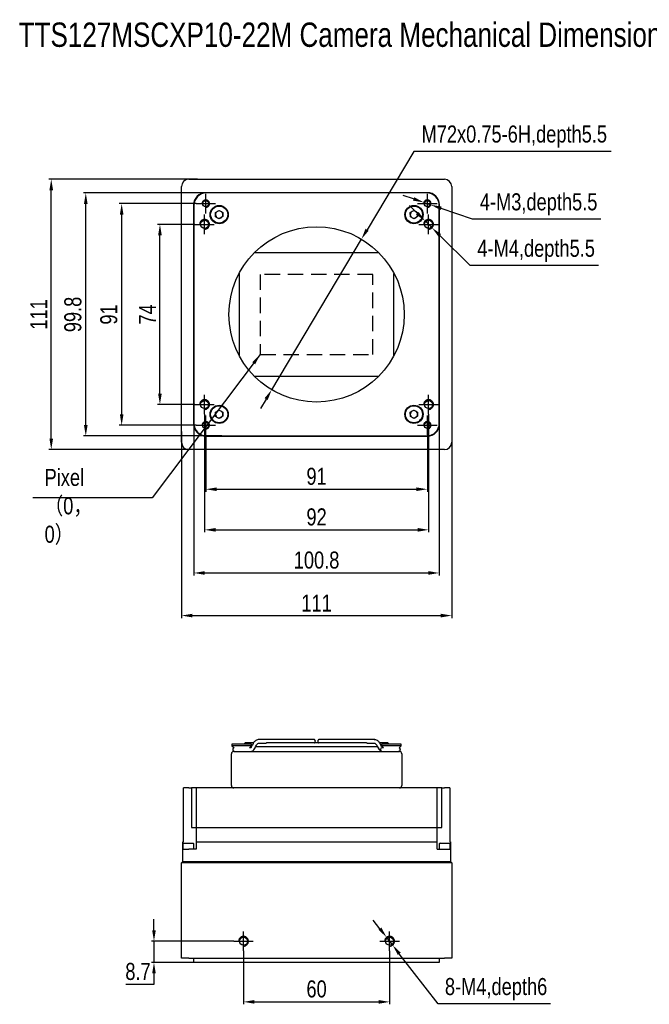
# Model space of a CAD drawing. Header units: millimetres. Extents: x 0 to 13214, y 0 to 1151.
# Tile 1 of 7: x 12632 to 12890, y 746 to 1151. Entities that reach past the tile are written whole.
import ezdxf

# ---------------------------------------------------------------- set-up
doc = ezdxf.new("R2010")
doc.units = ezdxf.units.MM
doc.header["$LTSCALE"] = 5
for name, pattern in [('CENTER', [50.8, 31.75, -6.35, 6.35, -6.35]), ('CENTER2', [28.575, 19.05, -3.175, 3.175, -3.175]), ('HIDDEN', [1.905, 1.27, -0.635])]:
    doc.linetypes.add(name, pattern=pattern)
for name, color, linetype, lineweight in [('粗实线-AW', 7, 'Continuous', 50), ('细实线', 3, 'Continuous', 25), ('细点画线', 1, 'CENTER2', 25)]:
    doc.layers.add(name, color=color, linetype=linetype, lineweight=lineweight)
doc.styles.add('iTek', font='txt', dxfattribs={"width": 0.8, "height": 7})
doc.dimstyles.new('iTek', dxfattribs={"dimscale": 0, "dimtxt": 7, "dimasz": 4.5, "dimexe": 1, "dimexo": 0, "dimgap": 1.5, "dimtad": 1, "dimtoh": 1, "dimdsep": 46, "dimtxsty": 'iTek', "dimcen": 4, "dimclrd": 256, "dimclre": 256, "dimclrt": 256, "dimazin": 2, "dimtfac": 1, "dimtmove": 0, "dimatfit": 3, "dimfxl": 1, "dimlwd": -1, "dimlwe": -1, "dimarcsym": 0})

# ---------------------------------------------------------------- blocks, each defined once
blk = doc.blocks.new('*D715')
at = {"layer": 'Defpoints', "color": 0}
for p in [(12708.23, 980.26), (12799.23, 980.26), (12799.23, 957.99)]:
    blk.add_point(p, dxfattribs=at)
at = {"layer": '细实线'}
for p, q in [((12708.23, 980.26), (12708.23, 956.99)), ((12799.23, 980.26), (12799.23, 956.99)), ((12712.73, 957.99), (12794.73, 957.99))]:
    blk.add_line(p, q, dxfattribs=at)
for points in [[(12712.73, 958.74), (12712.73, 957.24), (12708.23, 957.99)], [(12794.73, 958.74), (12794.73, 957.24), (12799.23, 957.99)]]:
    blk.add_solid(points, dxfattribs=at)
at = {"layer": '细实线', "insert": (12753.73, 963.26), "char_height": 7, "attachment_point": 5, "style": 'iTek'}
blk.add_mtext('91', dxfattribs=at)
blk = doc.blocks.new('*D716')
at = {"layer": 'Defpoints', "color": 0}
for p in [(12707.73, 988.76), (12799.73, 988.76), (12799.73, 941.32)]:
    blk.add_point(p, dxfattribs=at)
at = {"layer": '细实线'}
for p, q in [((12707.73, 988.76), (12707.73, 940.32)), ((12799.73, 988.76), (12799.73, 940.32)), ((12712.23, 941.32), (12795.23, 941.32))]:
    blk.add_line(p, q, dxfattribs=at)
for points in [[(12712.23, 942.07), (12712.23, 940.57), (12707.73, 941.32)], [(12795.23, 942.07), (12795.23, 940.57), (12799.73, 941.32)]]:
    blk.add_solid(points, dxfattribs=at)
at = {"layer": '细实线', "insert": (12753.73, 946.59), "char_height": 7, "attachment_point": 5, "style": 'iTek'}
blk.add_mtext('92', dxfattribs=at)
blk = doc.blocks.new('*D717')
at = {"layer": 'Defpoints', "color": 0}
for p in [(12703.33, 985.63), (12804.13, 985.63), (12804.13, 923.61)]:
    blk.add_point(p, dxfattribs=at)
at = {"layer": '细实线'}
for p, q in [((12703.33, 985.63), (12703.33, 922.61)), ((12804.13, 985.63), (12804.13, 922.61)), ((12707.83, 923.61), (12799.63, 923.61))]:
    blk.add_line(p, q, dxfattribs=at)
for points in [[(12707.83, 924.36), (12707.83, 922.86), (12703.33, 923.61)], [(12799.63, 924.36), (12799.63, 922.86), (12804.13, 923.61)]]:
    blk.add_solid(points, dxfattribs=at)
at = {"layer": '细实线', "insert": (12753.73, 928.86), "char_height": 7, "attachment_point": 5, "style": 'iTek'}
blk.add_mtext('100.8', dxfattribs=at)
blk = doc.blocks.new('*D718')
at = {"layer": 'Defpoints', "color": 0}
for p in [(12698.23, 981.7), (12809.23, 981.7), (12809.23, 906.11)]:
    blk.add_point(p, dxfattribs=at)
at = {"layer": '细实线'}
for p, q in [((12698.23, 981.7), (12698.23, 905.11)), ((12809.23, 981.7), (12809.23, 905.11)), ((12702.73, 906.11), (12804.73, 906.11))]:
    blk.add_line(p, q, dxfattribs=at)
for points in [[(12702.73, 906.86), (12702.73, 905.36), (12698.23, 906.11)], [(12804.73, 906.86), (12804.73, 905.36), (12809.23, 906.11)]]:
    blk.add_solid(points, dxfattribs=at)
at = {"layer": '细实线', "insert": (12753.73, 911.22), "char_height": 7, "attachment_point": 5, "style": 'iTek'}
blk.add_mtext('111', dxfattribs=at)
blk = doc.blocks.new('*D719')
at = {"layer": 'Defpoints', "color": 0}
for p in [(12689.39, 1066.76), (12703.73, 1066.76), (12703.73, 992.76)]:
    blk.add_point(p, dxfattribs=at)
at = {"layer": '细实线'}
for p, q in [((12703.73, 1066.76), (12688.39, 1066.76)), ((12689.39, 997.26), (12689.39, 1062.26)), ((12703.73, 992.76), (12688.39, 992.76))]:
    blk.add_line(p, q, dxfattribs=at)
for points in [[(12688.64, 1062.26), (12690.14, 1062.26), (12689.39, 1066.76)], [(12688.64, 997.26), (12690.14, 997.26), (12689.39, 992.76)]]:
    blk.add_solid(points, dxfattribs=at)
at = {"layer": '细实线', "insert": (12684.27, 1029.76), "char_height": 7, "attachment_point": 5, "rotation": 90, "style": 'iTek'}
blk.add_mtext('74', dxfattribs=at)
blk = doc.blocks.new('*D720')
at = {"layer": 'Defpoints', "color": 0}
for p in [(12673.68, 1075.26), (12704.23, 1075.26), (12704.23, 984.26)]:
    blk.add_point(p, dxfattribs=at)
at = {"layer": '细实线'}
for p, q in [((12704.23, 1075.26), (12672.68, 1075.26)), ((12673.68, 988.76), (12673.68, 1070.76)), ((12704.23, 984.26), (12672.68, 984.26))]:
    blk.add_line(p, q, dxfattribs=at)
for points in [[(12672.93, 1070.76), (12674.43, 1070.76), (12673.68, 1075.26)], [(12672.93, 988.76), (12674.43, 988.76), (12673.68, 984.26)]]:
    blk.add_solid(points, dxfattribs=at)
at = {"layer": '细实线', "insert": (12668.41, 1029.76), "char_height": 7, "attachment_point": 5, "rotation": 90, "style": 'iTek'}
blk.add_mtext('91', dxfattribs=at)
blk = doc.blocks.new('*D722')
at = {"layer": 'Defpoints', "color": 0}
for p in [(12658.93, 1079.66), (12714.79, 1079.66), (12714.79, 979.86)]:
    blk.add_point(p, dxfattribs=at)
at = {"layer": '细实线'}
for p, q in [((12714.79, 1079.66), (12657.93, 1079.66)), ((12658.93, 984.36), (12658.93, 1075.16)), ((12714.79, 979.86), (12657.93, 979.86))]:
    blk.add_line(p, q, dxfattribs=at)
for points in [[(12658.18, 1075.16), (12659.68, 1075.16), (12658.93, 1079.66)], [(12658.18, 984.36), (12659.68, 984.36), (12658.93, 979.86)]]:
    blk.add_solid(points, dxfattribs=at)
at = {"layer": '细实线', "insert": (12653.66, 1029.76), "char_height": 7, "attachment_point": 5, "rotation": 90, "style": 'iTek'}
blk.add_mtext('99.8', dxfattribs=at)
blk = doc.blocks.new('*D723')
at = {"layer": 'Defpoints', "color": 0}
for p in [(12644.75, 1085.26), (12704.81, 1085.26), (12704.81, 974.26)]:
    blk.add_point(p, dxfattribs=at)
at = {"layer": '细实线'}
for p, q in [((12704.81, 1085.26), (12643.75, 1085.26)), ((12644.75, 978.76), (12644.75, 1080.76)), ((12704.81, 974.26), (12643.75, 974.26))]:
    blk.add_line(p, q, dxfattribs=at)
for points in [[(12644, 1080.76), (12645.5, 1080.76), (12644.75, 1085.26)], [(12644, 978.76), (12645.5, 978.76), (12644.75, 974.26)]]:
    blk.add_solid(points, dxfattribs=at)
at = {"layer": '细实线', "insert": (12639.63, 1029.76), "char_height": 7, "attachment_point": 5, "rotation": 90, "style": 'iTek'}
blk.add_mtext('111', dxfattribs=at)
blk = doc.blocks.new('*D728')
at = {"layer": 'Defpoints', "color": 0, "linetype": 'CENTER'}
for p in [(12772.16, 1060.69), (12735.3, 998.84)]:
    blk.add_point(p, dxfattribs=at)
at = {"layer": '细实线'}
for p, q in [((12793.62, 1096.71), (12774.46, 1064.56)), ((12874.76, 1096.71), (12793.62, 1096.71)), ((12735.3, 998.84), (12772.16, 1060.69)), ((12733, 994.97), (12730.69, 991.11))]:
    blk.add_line(p, q, dxfattribs=at)
at = {"layer": '细实线', "linetype": 'CENTER'}
for points in [[(12773.82, 1064.94), (12775.11, 1064.17), (12772.16, 1060.69)], [(12732.35, 995.36), (12733.64, 994.59), (12735.3, 998.84)]]:
    blk.add_solid(points, dxfattribs=at)
at = {"layer": '细实线', "linetype": 'CENTER', "insert": (12834.94, 1102.8), "char_height": 7, "attachment_point": 5, "style": 'iTek'}
blk.add_mtext('M72x0.75-6H,depth5.5', dxfattribs=at)
blk = doc.blocks.new('*D729')
at = {"layer": 'Defpoints', "color": 0, "linetype": 'CENTER'}
for p in [(12798.31, 1068.17), (12801.15, 1065.36)]:
    blk.add_point(p, dxfattribs=at)
at = {"layer": '细实线'}
for p, q in [((12795.11, 1071.33), (12791.9, 1074.5)), ((12798.31, 1068.17), (12801.15, 1065.36)), ((12816.82, 1049.88), (12804.35, 1062.2)), ((12869.52, 1049.88), (12816.82, 1049.88))]:
    blk.add_line(p, q, dxfattribs=at)
at = {"layer": '细实线', "linetype": 'CENTER'}
for points in [[(12795.63, 1071.87), (12794.58, 1070.8), (12798.31, 1068.17)], [(12804.88, 1062.73), (12803.83, 1061.66), (12801.15, 1065.36)]]:
    blk.add_solid(points, dxfattribs=at)
at = {"layer": '细实线', "linetype": 'CENTER', "insert": (12843.92, 1055.88), "char_height": 7, "attachment_point": 5, "style": 'iTek'}
blk.add_mtext('4-M4,depth5.5', dxfattribs=at)
blk = doc.blocks.new('*D730')
at = {"layer": 'Defpoints', "color": 0, "linetype": 'CENTER'}
for p in [(12797.81, 1075.75), (12800.65, 1074.78)]:
    blk.add_point(p, dxfattribs=at)
at = {"layer": '细实线'}
for p, q in [((12793.55, 1077.21), (12789.3, 1078.67)), ((12797.81, 1075.75), (12800.65, 1074.78)), ((12817.83, 1068.88), (12804.9, 1073.32)), ((12870.53, 1068.88), (12817.83, 1068.88))]:
    blk.add_line(p, q, dxfattribs=at)
at = {"layer": '细实线', "linetype": 'CENTER'}
for points in [[(12793.8, 1077.92), (12793.31, 1076.5), (12797.81, 1075.75)], [(12805.15, 1074.03), (12804.66, 1072.61), (12800.65, 1074.78)]]:
    blk.add_solid(points, dxfattribs=at)
at = {"layer": '细实线', "linetype": 'CENTER', "insert": (12844.93, 1074.96), "char_height": 7, "attachment_point": 5, "style": 'iTek'}
blk.add_mtext('4-M3,depth5.5', dxfattribs=at)
blk = doc.blocks.new('*D735')
at = {"layer": 'Defpoints', "color": 0}
for p in [(12723.73, 768.39), (12783.73, 768.39), (12783.73, 747.49)]:
    blk.add_point(p, dxfattribs=at)
at = {"layer": '细实线'}
for p, q in [((12723.73, 768.39), (12723.73, 746.49)), ((12783.73, 768.39), (12783.73, 746.49)), ((12728.23, 747.49), (12779.23, 747.49))]:
    blk.add_line(p, q, dxfattribs=at)
for points in [[(12728.23, 748.24), (12728.23, 746.74), (12723.73, 747.49)], [(12779.23, 748.24), (12779.23, 746.74), (12783.73, 747.49)]]:
    blk.add_solid(points, dxfattribs=at)
at = {"layer": '细实线', "insert": (12753.73, 752.77), "char_height": 7, "attachment_point": 5, "style": 'iTek'}
blk.add_mtext('60', dxfattribs=at)
blk = doc.blocks.new('*D736')
at = {"layer": 'Defpoints', "color": 0}
for p in [(12719.73, 772.39), (12686.94, 763.69), (12703.33, 763.69)]:
    blk.add_point(p, dxfattribs=at)
at = {"layer": '细实线'}
for p, q in [((12686.94, 776.89), (12686.94, 781.39)), ((12719.73, 772.39), (12685.94, 772.39)), ((12686.94, 772.39), (12686.94, 763.69)), ((12703.33, 763.69), (12685.94, 763.69)), ((12686.94, 759.19), (12686.94, 754.69)), ((12686.94, 754.69), (12675.32, 754.69))]:
    blk.add_line(p, q, dxfattribs=at)
for points in [[(12686.19, 776.89), (12687.69, 776.89), (12686.94, 772.39)], [(12686.19, 759.19), (12687.69, 759.19), (12686.94, 763.69)]]:
    blk.add_solid(points, dxfattribs=at)
at = {"layer": '细实线', "insert": (12680.38, 759.94), "char_height": 7, "attachment_point": 5, "style": 'iTek'}
blk.add_mtext('8.7', dxfattribs=at)
blk = doc.blocks.new('*D738')
at = {"layer": 'Defpoints', "color": 0, "linetype": 'CENTER'}
for p in [(12782.51, 773.97), (12784.95, 770.81)]:
    blk.add_point(p, dxfattribs=at)
at = {"layer": '细实线'}
for p, q in [((12779.76, 777.53), (12777.01, 781.09)), ((12782.51, 773.97), (12784.95, 770.81)), ((12803.61, 746.64), (12787.7, 767.24)), ((12849.82, 746.64), (12803.61, 746.64))]:
    blk.add_line(p, q, dxfattribs=at)
at = {"layer": '细实线', "linetype": 'CENTER'}
for points in [[(12780.35, 777.99), (12779.16, 777.07), (12782.51, 773.97)], [(12788.3, 767.7), (12787.11, 766.79), (12784.95, 770.81)]]:
    blk.add_solid(points, dxfattribs=at)
at = {"layer": '细实线', "linetype": 'CENTER', "insert": (12827.47, 752.73), "char_height": 7, "attachment_point": 5, "style": 'iTek'}
blk.add_mtext('8-M4,depth6', dxfattribs=at)

msp = doc.modelspace()

# ---------------------------------------------------------------- linework, layer by layer
at = {"layer": '粗实线-AW', "lineweight": 30}
for p, q in [((12701.229, 1085.265), (12806.229, 1085.265)), ((12698.229, 977.265), (12698.229, 1082.265)), ((12799.229, 1079.765), (12708.229, 1079.765)), ((12798.929, 1079.665), (12708.529, 1079.665)), ((12809.229, 1082.265), (12809.229, 977.265)), ((12703.229, 1074.765), (12703.229, 984.765)), ((12703.329, 1074.465), (12703.329, 985.065)), ((12712.209, 1071.595), (12713.688, 1072.496)), ((12712.25, 1069.863), (12712.209, 1071.595)), ((12713.688, 1072.496), (12715.208, 1071.666)), ((12715.208, 1071.666), (12715.249, 1069.935)), ((12792.209, 1071.595), (12793.688, 1072.496)), ((12792.25, 1069.863), (12792.209, 1071.595)), ((12793.688, 1072.496), (12795.208, 1071.666)), ((12795.208, 1071.666), (12795.249, 1069.935)), ((12804.129, 985.065), (12804.129, 1074.465)), ((12804.229, 984.765), (12804.229, 1074.765)), ((12713.77, 1069.033), (12712.25, 1069.863)), ((12715.249, 1069.935), (12713.77, 1069.033)), ((12793.77, 1069.033), (12792.25, 1069.863)), ((12795.249, 1069.935), (12793.77, 1069.033)), ((12779.34, 1055.065), (12728.118, 1055.065)), ((12721.929, 1046.64), (12721.929, 1012.89)), ((12785.529, 1012.89), (12785.529, 1046.64)), ((12728.118, 1004.465), (12779.34, 1004.465)), ((12712.209, 989.595), (12713.688, 990.496)), ((12712.25, 987.863), (12712.209, 989.595)), ((12713.77, 987.033), (12712.25, 987.863)), ((12713.688, 990.496), (12715.208, 989.666)), ((12715.249, 987.935), (12713.77, 987.033)), ((12715.208, 989.666), (12715.249, 987.935)), ((12792.209, 989.595), (12793.688, 990.496)), ((12792.25, 987.863), (12792.209, 989.595)), ((12793.77, 987.033), (12792.25, 987.863)), ((12793.688, 990.496), (12795.208, 989.666)), ((12795.249, 987.935), (12793.77, 987.033)), ((12795.208, 989.666), (12795.249, 987.935)), ((12708.229, 979.765), (12799.229, 979.765)), ((12708.529, 979.865), (12798.929, 979.865)), ((12806.229, 974.265), (12701.229, 974.265)), ((12718.959, 853.358), (12718.959, 852.678)), ((12725.618, 853.358), (12718.959, 853.358)), ((12727.824, 853.858), (12724.729, 853.858)), ((12726.999, 853.358), (12725.618, 853.358)), ((12726.999, 852.678), (12726.999, 853.358)), ((12727.674, 853.546), (12727.345, 852.875)), ((12751.608, 855.258), (12730.091, 855.258)), ((12730.091, 853.758), (12732.958, 853.758)), ((12773.976, 853.858), (12733.483, 853.858)), ((12777.367, 855.258), (12755.85, 855.258)), ((12774.5, 853.758), (12777.367, 853.758)), ((12777.264, 853.772), (12777.367, 853.758)), ((12777.678, 855.232), (12777.268, 855.245)), ((12777.367, 855.258), (12777.269, 855.245)), ((12780.113, 852.875), (12779.784, 853.546)), ((12780.459, 853.358), (12780.459, 852.678)), ((12787.118, 853.358), (12780.459, 853.358)), ((12788.499, 853.358), (12787.118, 853.358)), ((12788.499, 852.678), (12788.499, 853.358)), ((12718.729, 836.358), (12718.729, 849.358)), ((12718.959, 852.678), (12719.828, 851.809)), ((12725.618, 852.678), (12718.959, 852.678)), ((12719.729, 850.358), (12721.729, 850.358)), ((12721.729, 850.358), (12785.729, 850.358)), ((12726.999, 852.678), (12725.618, 852.678)), ((12726.179, 851.857), (12726.999, 852.678)), ((12726.863, 851.858), (12726.179, 851.858)), ((12726.679, 852.358), (12727.025, 852.358)), ((12728.564, 851.98), (12728.68, 852.195)), ((12728.692, 852.215), (12728.68, 852.195)), ((12728.692, 852.215), (12729.021, 852.886)), ((12728.762, 852.358), (12774.235, 852.358)), ((12774.235, 852.358), (12778.696, 852.358)), ((12778.437, 852.886), (12778.766, 852.215)), ((12778.754, 852.257), (12779.157, 851.602)), ((12778.766, 852.215), (12778.778, 852.195)), ((12780.12, 852.856), (12780.113, 852.875)), ((12780.328, 852.538), (12780.125, 852.833)), ((12780.432, 852.438), (12780.328, 852.538)), ((12780.459, 852.678), (12781.28, 851.857)), ((12787.118, 852.678), (12780.459, 852.678)), ((12780.495, 852.358), (12780.779, 852.358)), ((12781.279, 851.858), (12780.661, 851.858)), ((12785.729, 850.358), (12787.729, 850.358)), ((12788.499, 852.678), (12787.118, 852.678)), ((12787.63, 851.809), (12788.499, 852.678)), ((12788.729, 849.358), (12788.729, 836.358)), ((12699.029, 813.158), (12699.029, 835.358)), ((12701.229, 835.358), (12699.029, 835.358)), ((12701.229, 835.358), (12702.306, 835.358)), ((12702.306, 835.358), (12702.306, 819.158)), ((12704.229, 835.358), (12702.306, 835.358)), ((12803.229, 835.358), (12704.229, 835.358)), ((12704.229, 835.358), (12704.229, 819.158)), ((12803.229, 819.158), (12803.229, 835.358)), ((12805.152, 835.358), (12803.229, 835.358)), ((12805.152, 819.158), (12805.152, 835.358)), ((12805.152, 835.358), (12806.229, 835.358)), ((12808.429, 835.358), (12806.229, 835.358)), ((12808.429, 835.358), (12808.429, 813.158)), ((12702.306, 819.158), (12704.229, 819.158)), ((12704.229, 819.158), (12803.229, 819.158)), ((12704.229, 819.158), (12704.229, 813.158)), ((12803.229, 813.158), (12803.229, 819.158)), ((12803.229, 819.158), (12805.152, 819.158)), ((12699.029, 813.158), (12698.729, 813.158)), ((12698.729, 810.158), (12698.729, 813.158)), ((12699.142, 812.658), (12703.017, 812.658)), ((12704.229, 813.158), (12704.229, 810.158)), ((12704.229, 813.158), (12803.229, 813.158)), ((12803.229, 810.158), (12803.229, 813.158)), ((12804.442, 812.658), (12806.379, 812.658)), ((12806.379, 812.658), (12808.317, 812.658)), ((12808.729, 813.158), (12808.429, 813.158)), ((12808.729, 813.158), (12808.729, 810.158)), ((12698.729, 805.108), (12698.729, 810.158)), ((12698.729, 810.158), (12701.229, 810.158)), ((12698.829, 812.345), (12698.829, 810.158)), ((12704.229, 810.158), (12701.229, 810.158)), ((12703.329, 810.158), (12703.329, 812.345)), ((12803.229, 810.158), (12806.229, 810.158)), ((12804.129, 812.345), (12804.129, 810.158)), ((12806.229, 810.158), (12808.729, 810.158)), ((12808.629, 810.158), (12808.629, 812.345)), ((12808.729, 810.158), (12808.729, 805.108)), ((12698.729, 805.108), (12698.229, 804.608)), ((12701.229, 804.608), (12698.229, 804.608)), ((12698.229, 765.388), (12698.229, 804.608)), ((12698.729, 805.108), (12701.229, 805.108)), ((12701.229, 805.108), (12806.229, 805.108)), ((12806.229, 804.608), (12701.229, 804.608)), ((12806.229, 805.108), (12808.729, 805.108)), ((12809.229, 804.608), (12806.229, 804.608)), ((12809.229, 804.608), (12808.729, 805.108)), ((12809.229, 804.608), (12809.229, 765.388)), ((12701.229, 765.388), (12698.229, 765.388)), ((12701.229, 765.388), (12806.229, 765.388)), ((12703.329, 763.688), (12703.329, 765.388)), ((12804.129, 765.388), (12804.129, 763.688)), ((12809.229, 765.388), (12806.229, 765.388)), ((12708.529, 763.688), (12703.329, 763.688)), ((12798.929, 763.688), (12708.529, 763.688)), ((12804.129, 763.688), (12798.929, 763.688))]:
    msp.add_line(p, q, dxfattribs=at)
at = {"layer": '粗实线-AW', "lineweight": 30, "flags": 128}
for points in [[(12730.091, 855.258), (12729.772, 855.231), (12729.717, 855.22)], [(12777.367, 855.258), (12777.686, 855.231), (12777.869, 855.19)], [(12777.621, 855.241), (12777.686, 855.231), (12777.741, 855.22)]]:
    msp.add_lwpolyline(points, dxfattribs=at)
at = {"layer": '粗实线-AW', "lineweight": 30}
for centre, radius in [((12708.229, 1075.265), 1.25), ((12799.229, 1075.265), 1.25), ((12713.729, 1070.765), 3.75), ((12713.729, 1070.765), 3.5), ((12793.729, 1070.765), 3.75), ((12793.729, 1070.765), 3.5), ((12707.729, 1066.765), 1.65), ((12799.729, 1066.765), 1.65), ((12753.729, 1029.765), 36), ((12707.729, 992.765), 1.65), ((12713.729, 988.765), 3.75), ((12713.729, 988.765), 3.5), ((12793.729, 988.765), 3.75), ((12793.729, 988.765), 3.5), ((12799.729, 992.765), 1.65), ((12708.229, 984.265), 1.25), ((12799.229, 984.265), 1.25), ((12723.729, 772.388), 1.65), ((12783.729, 772.388), 1.65)]:
    msp.add_circle(centre, radius, dxfattribs=at)
for centre, radius, start, end in [((12701.229, 1082.265), 3, 90, 180), ((12806.229, 1082.265), 3, 0, 90), ((12708.229, 1074.765), 5, 90, 180), ((12708.529, 1074.465), 5.2, 90, 180), ((12798.929, 1074.465), 5.2, 0, 90), ((12799.229, 1074.765), 5, 0, 90), ((12713.729, 1070.765), 1.5, 121.36913, 181.36913), ((12713.729, 1070.765), 1.5, 61.36913, 121.36913), ((12713.729, 1070.765), 1.5, 1.36913, 61.36913), ((12793.729, 1070.765), 1.5, 121.36913, 181.36913), ((12793.729, 1070.765), 1.5, 61.36913, 121.36913), ((12793.729, 1070.765), 1.5, 1.36913, 61.36913), ((12713.729, 1070.765), 1.5, 181.36913, 241.36913), ((12713.729, 1070.765), 1.5, 241.36913, 301.36913), ((12713.729, 1070.765), 1.5, 301.36913, 1.36913), ((12793.729, 1070.765), 1.5, 181.36913, 241.36913), ((12793.729, 1070.765), 1.5, 241.36913, 301.36913), ((12793.729, 1070.765), 1.5, 301.36913, 1.36913), ((12713.729, 988.765), 1.5, 121.36913, 181.36913), ((12713.729, 988.765), 1.5, 181.36913, 241.36913), ((12713.729, 988.765), 1.5, 61.36913, 121.36913), ((12713.729, 988.765), 1.5, 241.36913, 301.36913), ((12713.729, 988.765), 1.5, 1.36913, 61.36913), ((12713.729, 988.765), 1.5, 301.36913, 1.36913), ((12793.729, 988.765), 1.5, 121.36913, 181.36913), ((12793.729, 988.765), 1.5, 181.36913, 241.36913), ((12793.729, 988.765), 1.5, 61.36913, 121.36913), ((12793.729, 988.765), 1.5, 241.36913, 301.36913), ((12793.729, 988.765), 1.5, 1.36913, 61.36913), ((12793.729, 988.765), 1.5, 301.36913, 1.36913), ((12708.229, 984.765), 5, 180, 270), ((12708.529, 985.065), 5.2, 180, 270), ((12798.929, 985.065), 5.2, 270, 0), ((12799.229, 984.765), 5, 270, 0), ((12701.229, 977.265), 3, 180, 270), ((12806.229, 977.265), 3, 270, 0), ((12719.729, 849.358), 1, 90, 180), ((12781.601, 853.58), 3.144, 206.12868, 238.68766), ((12780.674, 851.12), 0.738, 91.01066, 180.97527), ((12780.674, 851.095), 0.738, 179.02444, 268.98963), ((12787.729, 849.358), 1, 0, 90), ((12719.729, 836.358), 1, 180, 270), ((12787.729, 836.358), 1, 270, 0), ((12699.142, 812.345), 0.312, 90, 180), ((12703.017, 812.345), 0.312, 0, 90), ((12804.442, 812.345), 0.313, 90, 180), ((12808.317, 812.345), 0.312, 0, 90)]:
    msp.add_arc(centre, radius, start, end, dxfattribs=at)
for points, knots in [([(12724.729, 853.858), (12724.63, 853.846), (12724.423, 853.821), (12724.157, 853.635), (12724.07, 853.447), (12724.029, 853.358)], [0, 0, 0, 0, 0.3252494, 0.6810939, 1, 1, 1, 1]), ([(12729.78, 855.232), (12729.538, 855.174), (12729.067, 855.063), (12728.466, 854.64), (12727.996, 854.131), (12727.777, 853.733), (12727.674, 853.547)], [0, 0, 0, 0, 0.2818732, 0.5468748, 0.7874068, 1, 1, 1, 1]), ([(12729.021, 852.886), (12729.163, 853.114), (12729.39, 853.48), (12729.817, 853.741), (12730.063, 853.761), (12730.19, 853.771)], [0, 0, 0, 0, 0.4439349, 0.7124736, 1, 1, 1, 1]), ([(12733.534, 853.852), (12733.517, 853.855), (12733.476, 853.861), (12733.38, 853.848), (12733.263, 853.819), (12733.142, 853.785), (12733.037, 853.762), (12732.983, 853.759), (12732.958, 853.758)], [0, 0, 0, 0, 0.12747, 0.3118389, 0.4976212, 0.6795803, 0.8585604, 1, 1, 1, 1]), ([(12752.486, 855.258), (12752.474, 855.258), (12752.45, 855.258), (12752.259, 855.258), (12751.983, 855.258), (12751.73, 855.258), (12751.608, 855.258)], [0, 0, 0, 0, 0.2627184, 0.5199775, 0.7669679, 1, 1, 1, 1]), ([(12753.236, 854.508), (12753.226, 854.604), (12753.21, 854.751), (12753.114, 854.927), (12753.016, 855.046), (12752.896, 855.142), (12752.722, 855.233), (12752.579, 855.248), (12752.486, 855.258)], [0, 0, 0, 0, 0.2433507, 0.3733839, 0.5054033, 0.6366339, 0.7643943, 1, 1, 1, 1]), ([(12752.855, 853.858), (12752.867, 853.864), (12752.926, 853.893), (12753.016, 853.971), (12753.115, 854.089), (12753.21, 854.265), (12753.226, 854.412), (12753.236, 854.508)], [0, 0, 0, 0, 0.0531109, 0.248294, 0.4446504, 0.6380526, 1, 1, 1, 1]), ([(12754.972, 855.258), (12754.879, 855.248), (12754.736, 855.233), (12754.562, 855.142), (12754.442, 855.046), (12754.344, 854.927), (12754.248, 854.751), (12754.232, 854.604), (12754.222, 854.508)], [0, 0, 0, 0, 0.2356057, 0.3633661, 0.4945967, 0.6266161, 0.7566493, 1, 1, 1, 1]), ([(12754.222, 854.508), (12754.232, 854.412), (12754.248, 854.265), (12754.344, 854.089), (12754.443, 853.971), (12754.532, 853.893), (12754.591, 853.864), (12754.604, 853.858)], [0, 0, 0, 0, 0.3619474, 0.5553496, 0.751706, 0.9468891, 1, 1, 1, 1]), ([(12755.85, 855.258), (12755.728, 855.258), (12755.475, 855.258), (12755.2, 855.258), (12755.008, 855.258), (12754.984, 855.258), (12754.972, 855.258)], [0, 0, 0, 0, 0.2330321, 0.4800225, 0.7372816, 1, 1, 1, 1]), ([(12774.5, 853.758), (12774.468, 853.76), (12774.405, 853.764), (12774.288, 853.793), (12774.168, 853.826), (12774.056, 853.852), (12773.971, 853.862), (12773.938, 853.854), (12773.928, 853.852)], [0, 0, 0, 0, 0.1834208, 0.3669205, 0.5481271, 0.728312, 0.9120749, 1, 1, 1, 1]), ([(12777.268, 853.771), (12777.396, 853.761), (12777.642, 853.741), (12778.068, 853.48), (12778.296, 853.114), (12778.437, 852.886)], [0, 0, 0, 0, 0.287526, 0.556065, 1, 1, 1, 1]), ([(12779.784, 853.547), (12779.681, 853.733), (12779.462, 854.131), (12778.993, 854.64), (12778.392, 855.063), (12777.921, 855.174), (12777.678, 855.232)], [0, 0, 0, 0, 0.2125933, 0.4531251, 0.7181271, 1, 1, 1, 1]), ([(12783.429, 853.358), (12783.388, 853.447), (12783.3, 853.636), (12783.041, 853.82), (12782.007, 853.945), (12782.978, 853.821), (12782.33, 853.868), (12782.003, 853.855), (12781.376, 853.859), (12780.619, 853.858), (12779.995, 853.858), (12779.654, 853.858), (12779.648, 853.858)], [0, 0, 0, 0, 0.0202252, 0.0427932, 0.0634208, 0.2190279, 0.3746349, 0.530242, 0.685849, 0.841456, 0.9970631, 1, 1, 1, 1]), ([(12719.828, 851.809), (12719.813, 851.806), (12719.69, 851.784), (12719.502, 851.62), (12719.331, 851.345), (12719.328, 851.134), (12719.326, 851.033)], [0, 0, 0, 0, 0.0484491, 0.3749921, 0.7015336, 1, 1, 1, 1]), ([(12719.326, 851.183), (12719.328, 851.082), (12719.331, 850.872), (12719.5, 850.59), (12719.764, 850.394), (12719.973, 850.37), (12720.072, 850.358)], [0, 0, 0, 0, 0.2387693, 0.5000007, 0.7612292, 1, 1, 1, 1]), ([(12726.944, 852.358), (12726.908, 852.321), (12726.774, 852.185), (12726.553, 852.054), (12726.357, 851.996), (12726.301, 851.979)], [0, 0, 0, 0, 0.2074611, 0.7707359, 1, 1, 1, 1]), ([(12727.345, 852.874), (12727.237, 852.666), (12727.032, 852.271), (12726.799, 851.946), (12726.776, 851.891), (12726.766, 851.867)], [0, 0, 0, 0, 0.3783799, 0.7180589, 1, 1, 1, 1]), ([(12726.875, 850.358), (12727.01, 850.378), (12727.315, 850.424), (12727.742, 850.753), (12728.221, 851.326), (12728.53, 851.909), (12728.693, 852.215)], [0, 0, 0, 0, 0.1843328, 0.4181043, 0.6950471, 1, 1, 1, 1]), ([(12778.766, 852.215), (12778.91, 851.941), (12779.194, 851.4), (12779.652, 850.818), (12780.106, 850.438), (12780.431, 850.383), (12780.583, 850.358)], [0, 0, 0, 0, 0.2733934, 0.5377372, 0.7823964, 1, 1, 1, 1]), ([(12781.158, 851.979), (12781.101, 851.996), (12780.905, 852.054), (12780.653, 852.208), (12780.494, 852.373), (12780.432, 852.438)], [0, 0, 0, 0, 0.1986561, 0.6867251, 1, 1, 1, 1]), ([(12787.386, 850.358), (12787.486, 850.37), (12787.695, 850.394), (12787.959, 850.59), (12788.127, 850.872), (12788.131, 851.082), (12788.132, 851.183)], [0, 0, 0, 0, 0.23877149, 0.50000041, 0.76123069, 1, 1, 1, 1]), ([(12788.132, 851.033), (12788.131, 851.134), (12788.127, 851.345), (12787.957, 851.62), (12787.769, 851.784), (12787.646, 851.806), (12787.63, 851.809)], [0, 0, 0, 0, 0.2984668, 0.625007, 0.9515509, 1, 1, 1, 1])]:
    msp.add_open_spline(points, degree=3, knots=knots, dxfattribs=at)
at = {"layer": '细实线', "linetype": 'HIDDEN'}
for p, q in [((12776.844, 1046.2), (12730.614, 1046.2)), ((12730.614, 1046.2), (12730.614, 1013.33)), ((12776.844, 1013.33), (12776.844, 1046.2)), ((12730.614, 1013.33), (12776.844, 1013.33))]:
    msp.add_line(p, q, dxfattribs=at)
at = {"layer": '细实线', "color": 3, "linetype": 'CENTER'}
for centre in [(12708.229, 1075.265), (12799.229, 1075.265), (12708.229, 984.265), (12799.229, 984.265)]:
    msp.add_arc(centre, 1.5, 270, 180, dxfattribs=at)
at = {"layer": '细实线', "linetype": 'CENTER'}
for centre in [(12707.729, 1066.765), (12799.729, 1066.765), (12707.729, 992.765), (12799.729, 992.765), (12723.729, 772.388), (12783.729, 772.388)]:
    msp.add_arc(centre, 2, 270, 180, dxfattribs=at)
at = {"layer": '细点画线', "linetype": 'CENTER', "ltscale": 0.1}
for p, q in [((12708.229, 1071.265), (12708.229, 1079.265)), ((12799.229, 1071.265), (12799.229, 1079.265)), ((12704.229, 1075.265), (12712.229, 1075.265)), ((12795.229, 1075.265), (12803.229, 1075.265)), ((12707.729, 1062.765), (12707.729, 1070.765)), ((12799.729, 1062.765), (12799.729, 1070.765)), ((12703.729, 1066.765), (12711.729, 1066.765)), ((12795.729, 1066.765), (12803.729, 1066.765)), ((12707.729, 988.765), (12707.729, 996.765)), ((12799.729, 988.765), (12799.729, 996.765)), ((12703.729, 992.765), (12711.729, 992.765)), ((12795.729, 992.765), (12803.729, 992.765)), ((12708.229, 980.265), (12708.229, 988.265)), ((12799.229, 980.265), (12799.229, 988.265)), ((12704.229, 984.265), (12712.229, 984.265)), ((12795.229, 984.265), (12803.229, 984.265)), ((12723.729, 768.388), (12723.729, 776.388)), ((12783.729, 768.388), (12783.729, 776.388)), ((12719.729, 772.388), (12727.729, 772.388)), ((12779.729, 772.388), (12787.729, 772.388))]:
    msp.add_line(p, q, dxfattribs=at)

# ---------------------------------------------------------------- texts
at = {"layer": '细实线', "color": 1, "linetype": 'CENTER', "lineweight": 30, "attachment_point": 1, "style": 'iTek'}
for s, insert, char_height, width in [('{\\C0;TTS127MSCXP10-22M Camera Mechanical Dimensions(in mm)}', (12631.364, 1149.637), 10, 387.27601), ('Pixel{\\fSimSun|b0|i0|c134|p2;（}0{\\fSimSun|b0|i0|c134|p2;，}0{\\fSimSun|b0|i0|c134|p2;）}', (12642.02, 966.35), 7, 15.87985)]:
    msp.add_mtext(s, dxfattribs=dict(at, insert=insert, char_height=char_height, width=width))

# ---------------------------------------------------------------- dimensions: what is measured, and where the dimension line sits
at = {"layer": '细实线', "color": 3, "linetype": 'CENTER'}
for p1, p2, text, picture, middle in [((12735.301, 998.839), (12772.157, 1060.69), 'M72x0.75-6H,depth5.5', '*D728', (12834.94, 1096.71)), ((12798.307, 1068.171), (12801.152, 1065.359), '4-M4,depth5.5', '*D729', (12843.918, 1049.88)), ((12782.507, 773.971), (12784.952, 770.805), '8-M4,depth6', '*D738', (12827.469, 746.642))]:
    dim = msp.add_diameter_dim_2p(p1=p1, p2=p2, text=text, dimstyle='iTek', override={"dimscale": 1}, dxfattribs=at)
    dim.commit()
    dim.dimension.update_dxf_attribs({"geometry": picture, "text_midpoint": middle, "dimtype": 163})
at = {"layer": '细实线'}
for base, p1, p2, picture, middle in [((12644.746, 1085.265), (12704.806, 974.265), (12704.806, 1085.265), '*D723', (12639.63, 1029.765)), ((12658.927, 1079.665), (12714.788, 979.865), (12714.788, 1079.665), '*D722', (12653.662, 1029.765)), ((12673.676, 1075.265), (12704.229, 984.265), (12704.229, 1075.265), '*D720', (12668.41, 1029.765)), ((12689.385, 1066.765), (12703.729, 992.765), (12703.729, 1066.765), '*D719', (12684.269, 1029.765)), ((12686.941, 763.688), (12719.729, 772.388), (12703.329, 763.688), '*D736', (12680.382, 759.939))]:
    dim = msp.add_linear_dim(base=base, p1=p1, p2=p2, angle=90, dimstyle='iTek', override={"dimscale": 1}, dxfattribs=at)
    dim.commit()
    dim.dimension.update_dxf_attribs({"geometry": picture, "text_midpoint": middle})
at = {"layer": '细实线', "color": 3, "linetype": 'CENTER'}
dim = msp.add_diameter_dim_2p(p1=(12797.81, 1075.752), p2=(12800.648, 1074.778), text='4-M3,depth5.5', dimstyle='iTek', override={"dimscale": 1}, dxfattribs=at)
dim.commit()
dim.dimension.update_dxf_attribs({"geometry": '*D730', "text_midpoint": (12844.932, 1074.965)})
at = {"layer": '细实线'}
for base, p1, p2, picture, middle in [((12799.729, 941.324), (12707.729, 988.765), (12799.729, 988.765), '*D716', (12753.729, 946.589)), ((12804.129, 923.608), (12703.329, 985.635), (12804.129, 985.635), '*D717', (12753.729, 928.864)), ((12809.229, 906.109), (12698.229, 981.7), (12809.229, 981.7), '*D718', (12753.729, 911.225)), ((12799.229, 957.989), (12708.229, 980.265), (12799.229, 980.265), '*D715', (12753.729, 963.255)), ((12783.729, 747.49), (12723.729, 768.388), (12783.729, 768.388), '*D735', (12753.729, 752.766))]:
    dim = msp.add_linear_dim(base=base, p1=p1, p2=p2, dimstyle='iTek', override={"dimscale": 1}, dxfattribs=at)
    dim.commit()
    dim.dimension.update_dxf_attribs({"geometry": picture, "text_midpoint": middle})

# ---------------------------------------------------------------- leaders
at = {"layer": '细实线', "color": 3}
msp.add_leader([(12730.614, 1013.33), (12686.249, 954.408), (12637.173, 954.408)], dimstyle='iTek', override={"dimscale": 1, "dimtad": 0}, dxfattribs=at)

doc.saveas('drawing.dxf')
